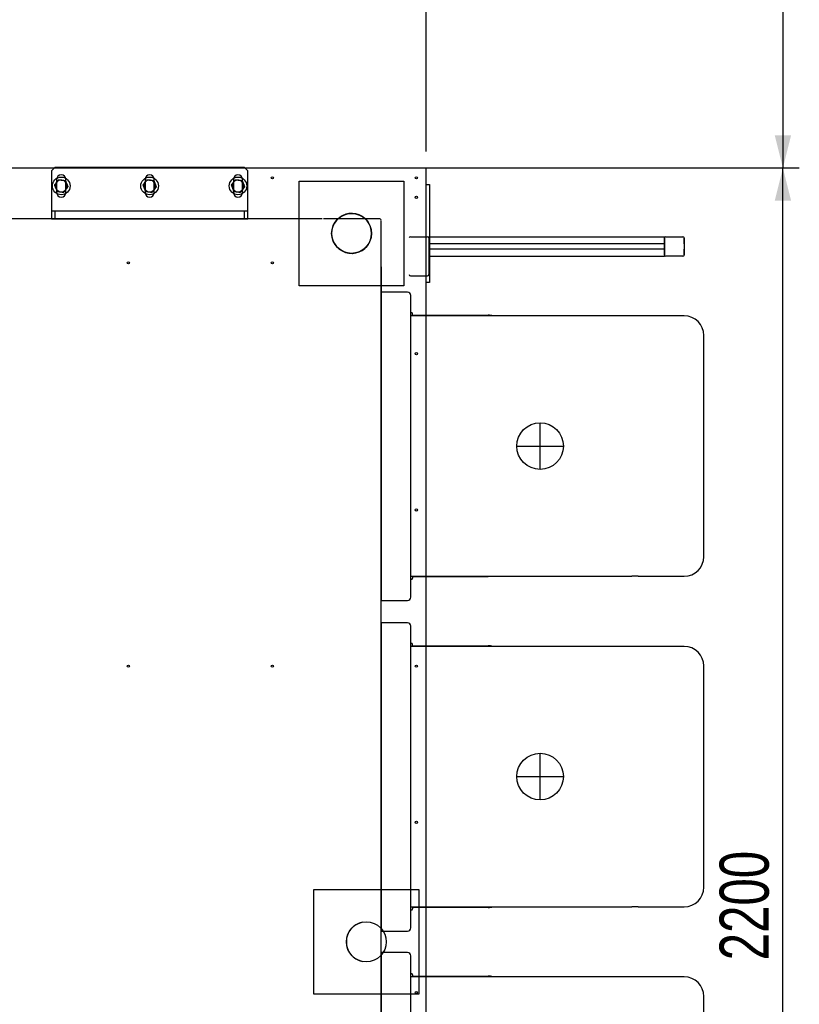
# Model space of a CAD drawing. Header units: millimetres. Extents: x 5 to 589, y 5 to 415.
# Tile 44 of 126: x 169 to 217, y 254 to 314. Entities that reach past the tile are written whole.
import ezdxf

# ---------------------------------------------------------------- set-up
doc = ezdxf.new("R2010")
doc.units = ezdxf.units.MM
doc.layers.add('COTES', color=1, linetype='Continuous')
doc.layers.add('TRAIT-FORT', color=4, linetype='Continuous', lineweight=25)
doc.styles.add('SLDTEXTSTYLE0', font='TXT', dxfattribs={"width": 0.75})
doc.dimstyles.new('SLDDIMSTYLE0', dxfattribs={"dimtxt": 3, "dimasz": 2, "dimexe": 0, "dimexo": 0.0625, "dimgap": 0.75, "dimtad": 1, "dimdec": 0, "dimlfac": 25, "dimrnd": 1e-09, "dimzin": 12, "dimdsep": 46, "dimtxsty": 'SLDTEXTSTYLE0', "dimsah": 1, "dimcen": 0.09, "dimadec": 0, "dimazin": 3, "dimtfac": 1, "dimtdec": 0, "dimtofl": 0, "dimtmove": 0, "dimatfit": 3, "dimfxl": 1, "dimfrac": 2, "dimtolj": 1, "dimtzin": 12, "dimarcsym": 0})

# ---------------------------------------------------------------- blocks, each defined once
blk = doc.blocks.new('_D_4')
at = {"layer": 'COTES', "color": 1, "transparency": 16777216}
for p, q in [((195.283, 305.055), (217.079, 305.055)), ((216.079, 217.055), (216.079, 305.055)), ((195.283, 217.055), (217.079, 217.055))]:
    blk.add_line(p, q, dxfattribs=at)
for points in [[(216.079, 305.055), (215.579, 303.055), (216.579, 303.055)], [(216.079, 217.055), (216.579, 219.055), (215.579, 219.055)]]:
    blk.add_solid(points, dxfattribs=at)
at = {"layer": 'COTES', "color": 1, "transparency": 16777216, "insert": (212.212, 256.622), "char_height": 3, "attachment_point": 1, "rotation": 90, "style": 'SLDTEXTSTYLE0'}
blk.add_mtext('2200', dxfattribs=at)
blk = doc.blocks.new('_D_5')
at = {"layer": 'COTES', "color": 1, "transparency": 16777216}
for p, q in [((32.683, 304.855), (32.683, 359.493)), ((194.283, 306.055), (194.283, 359.493)), ((32.683, 358.493), (194.283, 358.493))]:
    blk.add_line(p, q, dxfattribs=at)
for points in [[(32.683, 358.493), (34.683, 357.993), (34.683, 358.993)], [(194.283, 358.493), (192.283, 358.993), (192.283, 357.993)]]:
    blk.add_solid(points, dxfattribs=at)
at = {"layer": 'COTES', "color": 1, "transparency": 16777216, "insert": (109.049, 362.36), "char_height": 3, "attachment_point": 1, "style": 'SLDTEXTSTYLE0'}
blk.add_mtext('4040', dxfattribs=at)
blk = doc.blocks.new('_D_7')
at = {"layer": 'COTES', "color": 1, "transparency": 16777216}
for p, q in [((194.283, 306.055), (194.283, 340.84)), ((194.283, 339.84), (131.883, 339.84))]:
    blk.add_line(p, q, dxfattribs=at)
for points in [[(131.883, 339.84), (133.883, 339.34), (133.883, 340.34)], [(194.283, 339.84), (192.283, 340.34), (192.283, 339.34)]]:
    blk.add_solid(points, dxfattribs=at)
at = {"layer": 'COTES', "color": 1, "transparency": 16777216, "insert": (158.649, 343.708), "char_height": 3, "attachment_point": 1, "style": 'SLDTEXTSTYLE0'}
blk.add_mtext('1560', dxfattribs=at)
blk = doc.blocks.new('_D_11')
at = {"layer": 'COTES', "color": 1, "transparency": 16777216}
for p, q in [((132.883, 349.855), (217.079, 349.855)), ((216.079, 349.855), (216.079, 305.055)), ((158.883, 305.055), (217.079, 305.055))]:
    blk.add_line(p, q, dxfattribs=at)
for points in [[(216.079, 349.855), (215.579, 347.855), (216.579, 347.855)], [(216.079, 305.055), (216.579, 307.055), (215.579, 307.055)]]:
    blk.add_solid(points, dxfattribs=at)
at = {"layer": 'COTES', "color": 1, "transparency": 16777216, "insert": (212.212, 323.022), "char_height": 3, "attachment_point": 1, "rotation": 90, "style": 'SLDTEXTSTYLE0'}
blk.add_mtext('1120', dxfattribs=at)

msp = doc.modelspace()

# ---------------------------------------------------------------- linework, layer by layer
at = {"color": 7, "linetype": 'Continuous'}
for p, q in [((171.383, 304.875), (171.583, 305.075)), ((171.383, 304.875), (171.383, 301.955)), ((183.183, 305.075), (171.583, 305.075)), ((183.383, 304.875), (183.183, 305.075)), ((183.383, 301.955), (183.383, 304.875)), ((171.703, 304.355), (171.703, 303.555)), ((172.263, 303.555), (172.263, 304.355)), ((177.103, 304.355), (177.103, 303.555)), ((177.663, 303.555), (177.663, 304.355)), ((182.503, 304.355), (182.503, 303.555)), ((183.063, 303.555), (183.063, 304.355)), ((186.523, 297.855), (186.523, 304.255)), ((186.523, 304.255), (192.923, 304.255)), ((192.923, 304.255), (192.923, 297.855)), ((171.383, 302.435), (183.383, 302.435)), ((171.583, 302.435), (171.583, 301.955)), ((183.183, 301.955), (183.183, 302.435)), ((187.923, 301.955), (166.843, 301.955)), ((171.383, 301.955), (183.383, 301.955)), ((190.383, 301.955), (188.004, 301.955)), ((191.442, 301.955), (189.183, 301.955)), ((191.523, 220.275), (191.523, 301.835)), ((193.323, 300.855), (194.363, 300.855)), ((194.443, 300.855), (208.843, 300.855)), ((194.443, 300.855), (194.443, 299.655)), ((194.443, 300.775), (194.443, 298.535)), ((208.843, 300.415), (194.443, 300.415)), ((208.843, 300.855), (208.843, 299.655)), ((208.843, 299.735), (208.843, 300.775)), ((208.923, 300.855), (209.963, 300.855)), ((210.043, 300.775), (210.043, 299.735)), ((210.043, 300.411), (210.043, 300.755)), ((208.843, 300.095), (194.443, 300.095)), ((210.043, 299.755), (210.043, 300.099)), ((194.443, 299.655), (208.843, 299.655)), ((209.963, 299.655), (208.923, 299.655)), ((191.523, 299.009), (191.523, 296.335)), ((193.323, 298.455), (194.363, 298.455)), ((192.923, 297.855), (186.523, 297.855)), ((191.523, 297.455), (191.523, 278.655)), ((191.523, 297.455), (191.523, 278.655)), ((193.143, 297.455), (191.523, 297.455)), ((193.343, 278.815), (193.343, 297.295)), ((193.363, 296.215), (193.343, 296.215)), ((193.443, 296.015), (193.443, 296.135)), ((206.843, 296.015), (193.343, 296.015)), ((193.443, 296.055), (198.063, 296.055)), ((207.243, 296.015), (206.843, 296.015)), ((210.043, 296.015), (207.243, 296.015)), ((211.243, 290.855), (211.243, 294.815)), ((211.243, 285.255), (211.243, 290.855)), ((201.243, 286.629), (201.243, 289.481)), ((199.817, 288.055), (202.668, 288.055)), ((211.243, 281.295), (211.243, 285.255)), ((193.343, 280.095), (206.843, 280.095)), ((193.363, 279.895), (193.343, 279.895)), ((193.443, 280.095), (193.443, 279.975)), ((198.063, 280.055), (193.443, 280.055)), ((207.243, 280.095), (206.843, 280.095)), ((207.243, 280.095), (210.043, 280.095)), ((191.523, 278.615), (192.003, 278.615)), ((192.003, 278.615), (193.143, 278.615)), ((192.003, 278.615), (193.143, 278.615)), ((191.523, 277.255), (191.523, 258.455)), ((193.143, 277.255), (191.523, 277.255)), ((193.343, 258.615), (193.343, 277.095)), ((193.363, 276.015), (193.343, 276.015)), ((206.843, 275.815), (193.343, 275.815)), ((193.443, 275.815), (193.443, 275.935)), ((193.443, 275.855), (198.063, 275.855)), ((207.243, 275.815), (206.843, 275.815)), ((210.043, 275.815), (207.243, 275.815)), ((211.243, 270.655), (211.243, 274.615)), ((211.243, 265.055), (211.243, 270.655)), ((201.243, 266.429), (201.243, 269.281)), ((199.817, 267.855), (202.668, 267.855)), ((211.243, 261.095), (211.243, 265.055)), ((187.423, 254.555), (187.423, 260.955)), ((187.423, 260.955), (193.823, 260.955)), ((193.823, 260.955), (193.823, 254.555)), ((193.343, 259.895), (206.843, 259.895)), ((193.363, 259.695), (193.343, 259.695)), ((193.443, 259.895), (193.443, 259.775)), ((198.063, 259.855), (193.443, 259.855)), ((207.243, 259.895), (206.843, 259.895)), ((207.243, 259.895), (210.043, 259.895)), ((191.523, 258.455), (191.523, 258.415)), ((191.523, 258.415), (192.003, 258.415)), ((191.523, 258.415), (192.003, 258.415)), ((192.003, 258.415), (193.143, 258.415)), ((192.003, 258.415), (193.143, 258.415)), ((192.003, 257.095), (191.523, 257.095)), ((191.523, 257.095), (191.523, 257.055)), ((193.143, 257.095), (191.523, 257.095)), ((191.523, 257.055), (191.523, 238.255)), ((193.343, 238.415), (193.343, 256.895)), ((193.343, 255.815), (193.363, 255.815)), ((206.843, 255.615), (193.343, 255.615)), ((193.443, 255.735), (193.443, 255.615)), ((193.443, 255.655), (198.063, 255.655)), ((207.243, 255.615), (206.843, 255.615)), ((210.043, 255.615), (207.243, 255.615)), ((193.823, 254.555), (187.423, 254.555)), ((211.243, 250.455), (211.243, 254.415))]:
    msp.add_line(p, q, dxfattribs=at)
for centre, radius in [((201.243, 288.055), 1.426), ((201.243, 267.855), 1.426), ((190.623, 257.755), 1.22)]:
    msp.add_circle(centre, radius, dxfattribs=at)
for centre, radius, start, end in [((171.983, 304.355), 0.28, 0, 180), ((177.383, 304.355), 0.28, 0, 180), ((182.783, 304.355), 0.28, 0, 180), ((171.983, 303.555), 0.28, 180, 0), ((177.383, 303.555), 0.28, 180, 0), ((182.783, 303.555), 0.28, 180, 0), ((189.723, 301.055), 1.22, 57.24885, 302.75115), ((189.723, 301.055), 1.22, 243.72914, 116.27086), ((191.442, 301.875), 0.08, 1.5, 90), ((193.323, 300.775), 0.08, 90, 180), ((194.363, 300.775), 0.08, 360, 89.99999), ((193.323, 298.535), 0.08, 180, 270), ((194.363, 298.535), 0.08, 270.00001, 359.99999), ((193.143, 297.255), 0.2, 0, 90), ((193.363, 296.135), 0.08, 0, 90), ((198.063, 294.815), 1.24, 75.40745, 90), ((210.043, 294.815), 1.2, 0, 90), ((210.043, 281.295), 1.2, 270, 0), ((193.363, 279.975), 0.08, 270, 0), ((193.143, 278.815), 0.2, 270, 0), ((193.143, 277.055), 0.2, 0, 90), ((193.363, 275.935), 0.08, 0, 90), ((198.063, 274.615), 1.24, 75.40745, 90), ((210.043, 274.615), 1.2, 0, 90), ((210.043, 261.095), 1.2, 270, 0), ((193.363, 259.775), 0.08, 270, 0), ((198.063, 261.095), 1.24, 270, 284.59255), ((190.623, 257.755), 1.22, 101.34484, 258.65516), ((193.143, 258.615), 0.2, 270, 0), ((193.143, 256.895), 0.2, 0, 89.99998), ((193.363, 255.735), 0.08, 0, 90), ((198.063, 254.415), 1.24, 75.40745, 90), ((210.043, 254.415), 1.2, 0, 90)]:
    msp.add_arc(centre, radius, start, end, dxfattribs=at)
at = {"layer": 'TRAIT-FORT', "color": 4, "linetype": 'Continuous', "lineweight": 25}
for p, q in [((157.883, 305.055), (194.283, 305.055)), ((194.283, 217.055), (194.283, 305.055)), ((194.283, 304.055), (194.483, 304.055)), ((194.483, 304.055), (194.483, 298.055)), ((194.483, 298.055), (194.283, 298.055))]:
    msp.add_line(p, q, dxfattribs=at)
for centre, radius in [((171.983, 303.955), 0.54), ((177.383, 303.955), 0.54), ((182.783, 303.955), 0.54), ((184.883, 304.455), 0.068), ((193.683, 304.455), 0.068), ((193.683, 303.255), 0.068), ((189.723, 301.055), 1.22), ((176.083, 299.255), 0.068), ((184.883, 299.255), 0.068), ((193.683, 293.705), 0.068), ((193.683, 284.155), 0.068), ((176.083, 274.605), 0.068), ((184.883, 274.605), 0.068), ((193.683, 274.605), 0.068), ((193.683, 265.055), 0.068), ((190.623, 257.755), 1.22), ((193.683, 254.655), 0.068)]:
    msp.add_circle(centre, radius, dxfattribs=at)
for centre, start, end in [((171.983, 303.955), 142.81324, 202.81324), ((171.983, 303.955), 82.81324, 142.81324), ((171.983, 303.955), 22.81324, 82.81324), ((171.983, 303.955), 322.81324, 22.81324), ((177.383, 303.955), 142.81324, 202.81324), ((177.383, 303.955), 82.81324, 142.81324), ((177.383, 303.955), 22.81324, 82.81324), ((177.383, 303.955), 322.81324, 22.81324), ((182.783, 303.955), 142.81324, 202.81324), ((182.783, 303.955), 82.81324, 142.81324), ((182.783, 303.955), 22.81324, 82.81324), ((182.783, 303.955), 322.81324, 22.81324), ((171.983, 303.955), 202.81324, 262.81324), ((171.983, 303.955), 262.81324, 322.81324), ((177.383, 303.955), 202.81324, 262.81324), ((177.383, 303.955), 262.81324, 322.81324), ((182.783, 303.955), 202.81324, 262.81324), ((182.783, 303.955), 262.81324, 322.81324)]:
    msp.add_arc(centre, 0.36, start, end, dxfattribs=at)
for centre, major_axis, start_param, end_param in [((208.923, 300.775), (-0.0566, 0.0566), 5.49813, 7.068241), ((209.963, 300.775), (-0.0566, -0.0566), 2.356537, 3.926648), ((208.923, 299.735), (-0.0566, -0.0566), 5.49813, 7.068241), ((209.963, 299.735), (-0.0566, 0.0566), 2.356537, 3.926648)]:
    msp.add_ellipse(centre, major_axis=major_axis, ratio=0.999315, start_param=start_param, end_param=end_param, dxfattribs=at)
for points, knots in [([(171.57, 304.007), (171.58, 304.02), (171.601, 304.047), (171.632, 304.088), (171.664, 304.13), (171.685, 304.158), (171.696, 304.173)], [0, 0, 0, 0, 0.2472686, 0.4953626, 0.746874, 1, 1, 1, 1]), ([(171.57, 304.007), (171.577, 303.992), (171.59, 303.961), (171.61, 303.913), (171.63, 303.865), (171.644, 303.832), (171.651, 303.815)], [0, 0, 0, 0, 0.247269, 0.495363, 0.746874, 1, 1, 1, 1]), ([(171.696, 304.173), (171.699, 304.176), (171.712, 304.193), (171.734, 304.223), (171.773, 304.275), (171.802, 304.313), (171.822, 304.338)], [0, 0, 0, 0, 0.070068, 0.299868, 0.530929, 1, 1, 1, 1]), ([(171.822, 304.338), (171.835, 304.336), (171.861, 304.333), (171.902, 304.328), (171.943, 304.323), (171.985, 304.317), (172.014, 304.314), (172.028, 304.312)], [0, 0, 0, 0, 0.1947331, 0.3943865, 0.5945898, 0.7968571, 1, 1, 1, 1]), ([(172.028, 304.312), (172.043, 304.31), (172.072, 304.307), (172.114, 304.301), (172.154, 304.296), (172.194, 304.291), (172.221, 304.288), (172.234, 304.286)], [0, 0, 0, 0, 0.219086, 0.412836, 0.607273, 0.803423, 1, 1, 1, 1]), ([(172.234, 304.286), (172.24, 304.271), (172.254, 304.24), (172.274, 304.192), (172.294, 304.144), (172.308, 304.111), (172.315, 304.095)], [0, 0, 0, 0, 0.247269, 0.495363, 0.746874, 1, 1, 1, 1]), ([(172.315, 304.095), (172.316, 304.09), (172.325, 304.071), (172.339, 304.036), (172.358, 303.992), (172.377, 303.947), (172.389, 303.918), (172.395, 303.903)], [0, 0, 0, 0, 0.070056, 0.299813, 0.530831, 0.765026, 1, 1, 1, 1]), ([(176.97, 304.007), (176.98, 304.02), (177.001, 304.047), (177.032, 304.088), (177.064, 304.13), (177.085, 304.158), (177.096, 304.173)], [0, 0, 0, 0, 0.2472686, 0.4953626, 0.746874, 1, 1, 1, 1]), ([(176.97, 304.007), (176.977, 303.992), (176.99, 303.961), (177.01, 303.913), (177.03, 303.865), (177.044, 303.832), (177.051, 303.815)], [0, 0, 0, 0, 0.247269, 0.495363, 0.746874, 1, 1, 1, 1]), ([(177.096, 304.173), (177.099, 304.176), (177.112, 304.193), (177.134, 304.223), (177.173, 304.275), (177.202, 304.313), (177.222, 304.338)], [0, 0, 0, 0, 0.070068, 0.299868, 0.530929, 1, 1, 1, 1]), ([(177.222, 304.338), (177.235, 304.336), (177.261, 304.333), (177.302, 304.328), (177.343, 304.323), (177.385, 304.317), (177.414, 304.314), (177.428, 304.312)], [0, 0, 0, 0, 0.1947331, 0.3943865, 0.5945898, 0.7968571, 1, 1, 1, 1]), ([(177.428, 304.312), (177.443, 304.31), (177.472, 304.307), (177.514, 304.301), (177.554, 304.296), (177.594, 304.291), (177.621, 304.288), (177.634, 304.286)], [0, 0, 0, 0, 0.219086, 0.412836, 0.607273, 0.803423, 1, 1, 1, 1]), ([(177.634, 304.286), (177.64, 304.271), (177.654, 304.24), (177.674, 304.192), (177.694, 304.144), (177.708, 304.111), (177.715, 304.095)], [0, 0, 0, 0, 0.247269, 0.495363, 0.746874, 1, 1, 1, 1]), ([(177.715, 304.095), (177.716, 304.09), (177.725, 304.071), (177.739, 304.036), (177.758, 303.992), (177.777, 303.947), (177.789, 303.918), (177.795, 303.903)], [0, 0, 0, 0, 0.070056, 0.299813, 0.530831, 0.765026, 1, 1, 1, 1]), ([(182.37, 304.007), (182.38, 304.02), (182.401, 304.047), (182.432, 304.088), (182.464, 304.13), (182.485, 304.158), (182.496, 304.173)], [0, 0, 0, 0, 0.2472686, 0.4953626, 0.746874, 1, 1, 1, 1]), ([(182.37, 304.007), (182.377, 303.992), (182.39, 303.961), (182.41, 303.913), (182.43, 303.865), (182.444, 303.832), (182.451, 303.815)], [0, 0, 0, 0, 0.247269, 0.495363, 0.746874, 1, 1, 1, 1]), ([(182.496, 304.173), (182.499, 304.176), (182.512, 304.193), (182.534, 304.223), (182.573, 304.275), (182.602, 304.313), (182.622, 304.338)], [0, 0, 0, 0, 0.070068, 0.299868, 0.530929, 1, 1, 1, 1]), ([(182.622, 304.338), (182.635, 304.336), (182.661, 304.333), (182.702, 304.328), (182.743, 304.323), (182.785, 304.317), (182.814, 304.314), (182.828, 304.312)], [0, 0, 0, 0, 0.1947331, 0.3943865, 0.5945898, 0.7968571, 1, 1, 1, 1]), ([(182.828, 304.312), (182.843, 304.31), (182.872, 304.307), (182.914, 304.301), (182.954, 304.296), (182.994, 304.291), (183.021, 304.288), (183.034, 304.286)], [0, 0, 0, 0, 0.219086, 0.412836, 0.607273, 0.803423, 1, 1, 1, 1]), ([(183.034, 304.286), (183.04, 304.271), (183.054, 304.24), (183.074, 304.192), (183.094, 304.144), (183.108, 304.111), (183.115, 304.095)], [0, 0, 0, 0, 0.247269, 0.495363, 0.746874, 1, 1, 1, 1]), ([(183.115, 304.095), (183.116, 304.09), (183.125, 304.071), (183.139, 304.036), (183.158, 303.992), (183.177, 303.947), (183.189, 303.918), (183.195, 303.903)], [0, 0, 0, 0, 0.070056, 0.299813, 0.530831, 0.765026, 1, 1, 1, 1]), ([(171.651, 303.815), (171.653, 303.811), (171.661, 303.791), (171.675, 303.757), (171.701, 303.697), (171.719, 303.653), (171.731, 303.624)], [0, 0, 0, 0, 0.070068, 0.299868, 0.530929, 1, 1, 1, 1]), ([(171.731, 303.624), (171.745, 303.622), (171.771, 303.619), (171.812, 303.614), (171.853, 303.608), (171.895, 303.603), (171.924, 303.6), (171.938, 303.598)], [0, 0, 0, 0, 0.194733, 0.394387, 0.59459, 0.796857, 1, 1, 1, 1]), ([(171.938, 303.598), (171.953, 303.596), (171.982, 303.592), (172.024, 303.587), (172.064, 303.582), (172.104, 303.577), (172.131, 303.573), (172.144, 303.572)], [0, 0, 0, 0, 0.219086, 0.412836, 0.607273, 0.803423, 1, 1, 1, 1]), ([(172.144, 303.572), (172.154, 303.585), (172.174, 303.612), (172.206, 303.653), (172.237, 303.695), (172.259, 303.723), (172.27, 303.737)], [0, 0, 0, 0, 0.247269, 0.495363, 0.746874, 1, 1, 1, 1]), ([(172.27, 303.737), (172.273, 303.741), (172.285, 303.758), (172.308, 303.788), (172.347, 303.84), (172.376, 303.878), (172.395, 303.903)], [0, 0, 0, 0, 0.070068, 0.299868, 0.530929, 1, 1, 1, 1]), ([(177.051, 303.815), (177.053, 303.811), (177.061, 303.791), (177.075, 303.757), (177.101, 303.697), (177.119, 303.653), (177.131, 303.624)], [0, 0, 0, 0, 0.070068, 0.299868, 0.530929, 1, 1, 1, 1]), ([(177.131, 303.624), (177.145, 303.622), (177.171, 303.619), (177.212, 303.614), (177.253, 303.608), (177.295, 303.603), (177.324, 303.6), (177.338, 303.598)], [0, 0, 0, 0, 0.194733, 0.394387, 0.59459, 0.796857, 1, 1, 1, 1]), ([(177.338, 303.598), (177.353, 303.596), (177.382, 303.592), (177.424, 303.587), (177.464, 303.582), (177.504, 303.577), (177.531, 303.573), (177.544, 303.572)], [0, 0, 0, 0, 0.219086, 0.412836, 0.607273, 0.803423, 1, 1, 1, 1]), ([(177.544, 303.572), (177.554, 303.585), (177.574, 303.612), (177.606, 303.653), (177.637, 303.695), (177.659, 303.723), (177.67, 303.737)], [0, 0, 0, 0, 0.247269, 0.495363, 0.746874, 1, 1, 1, 1]), ([(177.67, 303.737), (177.673, 303.741), (177.685, 303.758), (177.708, 303.788), (177.747, 303.84), (177.776, 303.878), (177.795, 303.903)], [0, 0, 0, 0, 0.070068, 0.299868, 0.530929, 1, 1, 1, 1]), ([(182.451, 303.815), (182.453, 303.811), (182.461, 303.791), (182.475, 303.757), (182.501, 303.697), (182.519, 303.653), (182.531, 303.624)], [0, 0, 0, 0, 0.070068, 0.299868, 0.530929, 1, 1, 1, 1]), ([(182.531, 303.624), (182.545, 303.622), (182.571, 303.619), (182.612, 303.614), (182.653, 303.608), (182.695, 303.603), (182.724, 303.6), (182.738, 303.598)], [0, 0, 0, 0, 0.194733, 0.394387, 0.59459, 0.796857, 1, 1, 1, 1]), ([(182.738, 303.598), (182.753, 303.596), (182.782, 303.592), (182.824, 303.587), (182.864, 303.582), (182.904, 303.577), (182.931, 303.573), (182.944, 303.572)], [0, 0, 0, 0, 0.219086, 0.412836, 0.607273, 0.803423, 1, 1, 1, 1]), ([(182.944, 303.572), (182.954, 303.585), (182.974, 303.612), (183.006, 303.653), (183.037, 303.695), (183.059, 303.723), (183.07, 303.737)], [0, 0, 0, 0, 0.247269, 0.495363, 0.746874, 1, 1, 1, 1]), ([(183.07, 303.737), (183.073, 303.741), (183.085, 303.758), (183.108, 303.788), (183.147, 303.84), (183.176, 303.878), (183.195, 303.903)], [0, 0, 0, 0, 0.070068, 0.299868, 0.530929, 1, 1, 1, 1])]:
    msp.add_open_spline(points, degree=3, knots=knots, dxfattribs=at)

# ---------------------------------------------------------------- dimensions: what is measured, and where the dimension line sits
at = {"layer": 'COTES', "color": 1}
for base, p1, p2, angle, picture, middle in [((194.283, 358.493), (32.683, 303.855), (194.283, 305.055), 0, '_D_5', (113.483, 358.493)), ((216.079, 305.055), (131.883, 349.855), (157.883, 305.055), 90, '_D_11', (216.079, 327.455)), ((216.079, 305.055), (194.283, 217.055), (194.283, 305.055), 90, '_D_4', (216.079, 261.055))]:
    dim = msp.add_linear_dim(base=base, p1=p1, p2=p2, angle=angle, dimstyle='SLDDIMSTYLE0', dxfattribs=at)
    dim.commit()
    dim.dimension.update_dxf_attribs({"geometry": picture, "text_midpoint": middle, "dimtype": 160})
dim = msp.add_linear_dim(base=(131.883, 339.84), p1=(194.283, 305.055), p2=(131.883, 349.855), dimstyle='SLDDIMSTYLE0', dxfattribs=at)
dim.commit()
dim.dimension.update_dxf_attribs({"geometry": '_D_7', "text_midpoint": (163.083, 339.84), "dimtype": 160})

doc.saveas('drawing.dxf')
